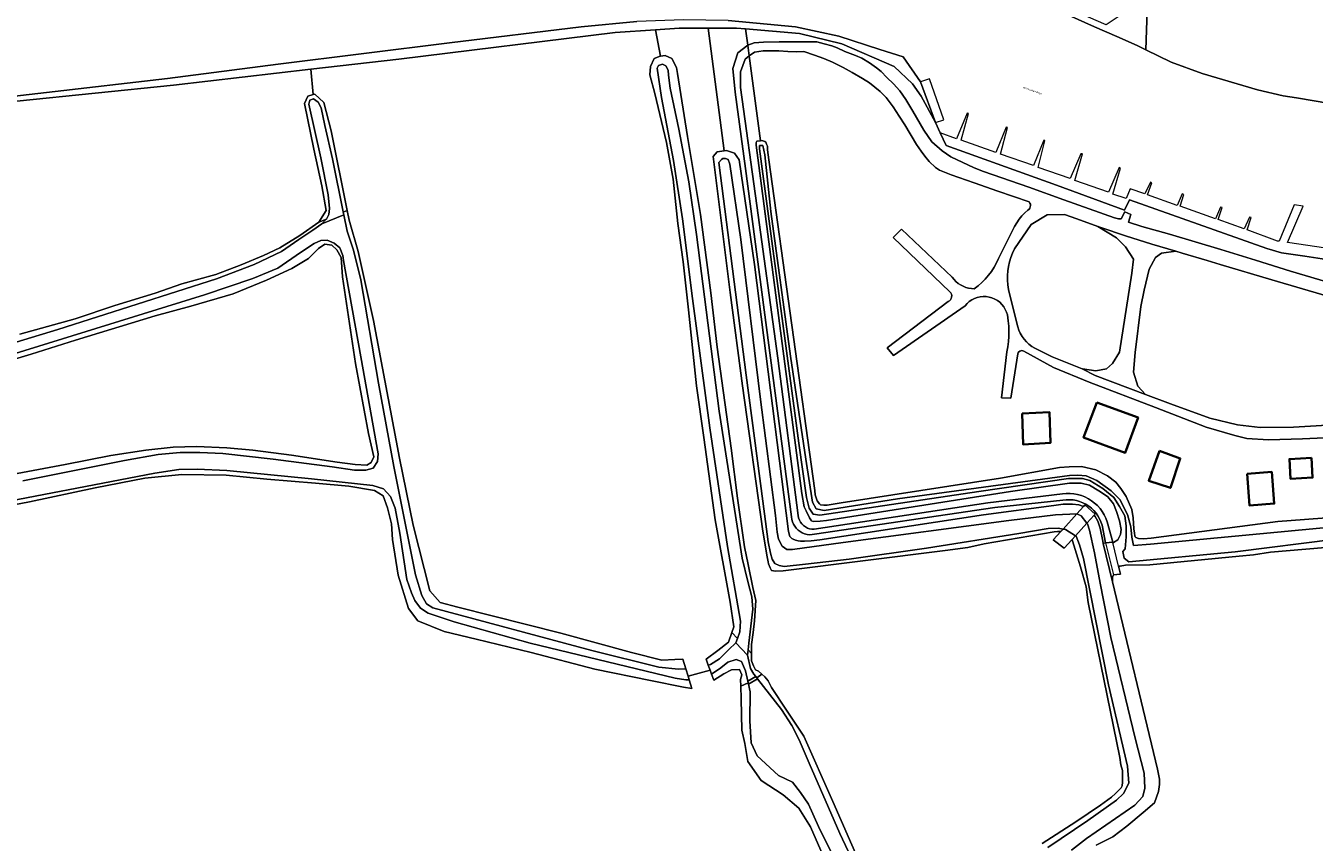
# Model space of a CAD drawing. Header units: metres. Extents: x 229229 to 231729, y 593167 to 595667.
# Tile 39 of 256: x 229468 to 229742, y 594421 to 594595. Entities that reach past the tile are written whole.
import ezdxf
from ezdxf.enums import TextEntityAlignment as Align

# ---------------------------------------------------------------- set-up
doc = ezdxf.new("R2010")
doc.units = ezdxf.units.M
for name, color, linetype, lineweight in [('B-WE-GR-GRAS-GV', 60, 'Continuous', 13), ('B-WE-GR-GROENVOORZIENING-GV', 80, 'Continuous', 18), ('B-WE-KW-KUNSTWERK-GV', 170, 'Continuous', 18), ('B-WE-KW-KUNSTWERK_DEK-GV', 170, 'Continuous', 18), ('B-WE-KW-KUNSTWERK_STEIGER-GV', 170, 'Continuous', 18), ('B-WE-KW-KUNSTWERK_STUW-GV', 170, 'Continuous', 18), ('B-WE-OG-BEBOUWING-GV', 7, 'Continuous', 35), ('B-WE-OG-BEBOUWING_SCHUUR-GV', 7, 'Continuous', 35), ('B-WE-OG-TERREIN_ERF-GV', 7, 'Continuous', 18), ('B-WE-OG-TOPOGRAFIE-T18', 10, 'Continuous', 18), ('B-WE-OG-WATER-GV', 130, 'Continuous', 18), ('B-WE-OG-WATER_SLOOT-GV', 120, 'Continuous', 18), ('B-WE-VH-ONVERHARD-GV', 252, 'Continuous', 18), ('B-WE-VH-VERHARDING_GESLOTEN-GV', 252, 'Continuous', 18)]:
    doc.layers.add(name, color=color, linetype=linetype, lineweight=lineweight)
doc.styles.add('NLCS-ISO-M250-T18', font='NLCS-ISO.ttf', dxfattribs={"height": 0.45})

msp = doc.modelspace()

# ---------------------------------------------------------------- linework, layer by layer
at = {"layer": 'B-WE-GR-GRAS-GV'}
msp.add_lwpolyline([(229536.56, 594555.225), (229536.974, 594553.161), (229538.892, 594546.495), (229542.143, 594531.836), (229547.71, 594502.554), (229550.573, 594488.31), (229554.152, 594474.306), (229556.299, 594471.839), (229560.117, 594470.805), (229581.987, 594465.314), (229597.018, 594461.177), (229603.46, 594459.585), (229606.243, 594459.665), (229607.913, 594459.744), (229608.533, 594457.729), (229609.023, 594456.134), (229613.724, 594457.445), (229613.327, 594458.524), (229612.876, 594459.747), (229615.378, 594461.61), (229617.648, 594463.356), (229618.343, 594465.443), (229618.753, 594466.675), (229617.997, 594471.915), (229614.797, 594489.38), (229612.353, 594506.963), (229610.84, 594517.908), (229609.152, 594534.093), (229607.989, 594544.339), (229606.883, 594552.432), (229605.836, 594561.921), (229604.439, 594569.723), (229601.995, 594580.086), (229600.89, 594584.103), (229601.006, 594585.849), (229601.821, 594587.538), (229603.101, 594588.062), (229603.141, 594588.068), (229602.081, 594593.669), (229593.518, 594593.078), (229547.566, 594587.46), (229528.808, 594585.267), (229529.324, 594579.885), (229529.657, 594579.976), (229531.566, 594578.226), (229533.156, 594572.178)], close=True, dxfattribs=at)
for points in [[(229684.277, 594420.576), (229691.431, 594425.141), (229696.693, 594428.718), (229699.054, 594430.4), (229699.898, 594431.185), (229701.074, 594432.414), (229701.302, 594432.83), (229701.371, 594433.607), (229701.395, 594436.064), (229701.045, 594437.302), (229700.821, 594438.825), (229694.114, 594471.803), (229693.636, 594475.16), (229692.476, 594479.44), (229690.733, 594484.929), (229690.608, 594485.164), (229689.007, 594483.382), (229686.672, 594485.135), (229688.298, 594486.943), (229687.53, 594486.911), (229686.832, 594486.851), (229671.966, 594484.285), (229668.471, 594483.498), (229663.666, 594482.92), (229629.21, 594478.57), (229627.643, 594478.497), (229626.796, 594478.654), (229626.463, 594479.22), (229626.132, 594480.017), (229626.03, 594480.479), (229625.853, 594481.559), (229624.892, 594486.981), (229620.584, 594517.944), (229617.992, 594537.78), (229614.372, 594566.742), (229615.24, 594567.719), (229616.675, 594567.902), (229613.271, 594594.013), (229607.139, 594594.019), (229602.081, 594593.669), (229603.141, 594588.068), (229604.148, 594588.236), (229605.603, 594587.538), (229606.592, 594585.675), (229606.798, 594584.374), (229608.92, 594571.004), (229611.654, 594554.411), (229613.866, 594537.702), (229615.204, 594526.117), (229618.172, 594504.692), (229619.51, 594494.038), (229621.023, 594483.675), (229621.779, 594479.891), (229622.768, 594475), (229623.467, 594472.264), (229623.176, 594467.897), (229622.885, 594465.452), (229622.477, 594462.891), (229622.509, 594461.008), (229622.536, 594459.397), (229622.903, 594458.377), (229623.351, 594457.477), (229623.964, 594457.188), (229624.698, 594456.584), (229625.373, 594456.028), (229626.064, 594455.128), (229626.793, 594453.742), (229629.926, 594448.927), (229633.618, 594443.405), (229639.821, 594429.481), (229645.626, 594416.192)], [(229466.989, 594528.892), (229478.759, 594532.154), (229487.189, 594535.019), (229495.778, 594537.645), (229501.424, 594539.634), (229508.662, 594541.623), (229513.99, 594543.692), (229518.762, 594545.681), (229522.261, 594547.273), (229526.476, 594549.898), (229530.532, 594552.763), (229532.122, 594555.23), (229531.168, 594560.481), (229529.498, 594568.279), (229527.51, 594577.987), (229528.18, 594579.571), (229529.324, 594579.885), (229528.808, 594585.267), (229499.673, 594581.862), (229466.302, 594578.483)], [(229463.012, 594498.655), (229476.612, 594501.201), (229486.314, 594503.111), (229493.79, 594504.225), (229499.595, 594504.861), (229504.526, 594505.02), (229510.968, 594504.702), (229516.535, 594504.225), (229524.726, 594503.19), (229534.429, 594501.678), (229538.246, 594501.201), (229540.712, 594501.042), (229541.666, 594501.599), (229542.223, 594502.792), (229541.109, 594507.805), (229538.326, 594522.685), (229535.542, 594541.146), (229535.253, 594545.212), (229534.349, 594546.875), (229533.315, 594547.83), (229531.804, 594548.068), (229530.452, 594547.113), (229528.305, 594545.045), (229524.806, 594542.896), (229519.398, 594540.429), (229512.32, 594537.485), (229503.333, 594534.86), (229495.778, 594532.791), (229478.838, 594527.619), (229469.374, 594524.674), (229457.286, 594521.014)], [(229640.257, 594412.288), (229635.054, 594424.083), (229632.604, 594428.065), (229629.226, 594430.939), (229624.549, 594433.98), (229621.701, 594437.98), (229621.063, 594441.818), (229620.457, 594444.693), (229620.331, 594451.298), (229620.219, 594454.048), (229620.161, 594455.478), (229620.456, 594456.402), (229619.975, 594457.593), (229618.288, 594457.534), (229616.659, 594456.661), (229614.506, 594455.322), (229614.031, 594456.612), (229613.724, 594457.445), (229609.023, 594456.134), (229609.263, 594455.355), (229609.822, 594453.538), (229608.072, 594453.777), (229601.074, 594455.209), (229589.224, 594457.676), (229575.704, 594461.177), (229564.013, 594464.041), (229557.174, 594465.633), (229551.607, 594467.94), (229549.619, 594470.566), (229547.392, 594477.648), (229546.199, 594485.207), (229545.96, 594488.549), (229545.165, 594491.971), (229544.211, 594494.517), (229542.382, 594495.631), (229536.894, 594496.586), (229529.816, 594497.222), (229519.477, 594498.098), (229510.809, 594498.893), (229501.424, 594499.053), (229493.551, 594498.257), (229482.974, 594496.188), (229469.056, 594493.244), (229456.729, 594490.936)]]:
    msp.add_lwpolyline(points, dxfattribs=at)
at = {"layer": 'B-WE-GR-GROENVOORZIENING-GV'}
for points in [[(229706.327, 594589.443), (229706.884, 594606.221), (229704.79, 594605.914), (229705.404, 594601.876), (229704.078, 594598.854), (229697.935, 594594.752), (229690.401, 594597.995), (229689.869, 594596.783), (229695.447, 594594.339), (229700.147, 594592.237), (229704.497, 594590.349)], [(229621.223, 594564.176), (229619.049, 594580.386), (229618.534, 594585.455), (229619.607, 594588.741), (229621.726, 594590.393), (229621.262, 594593.846), (229619.299, 594594.008), (229613.271, 594594.013), (229616.675, 594567.902), (229617.167, 594567.965), (229618.924, 594567.428), (229619.886, 594566.025), (229623.145, 594543.725), (229630.389, 594486.966), (229630.694, 594485.886), (229631.078, 594485.474), (229631.334, 594485.294), (229631.899, 594485.087), (229632.464, 594484.957), (229632.952, 594484.904), (229633.773, 594484.876), (229635.212, 594484.924), (229637.036, 594485.124), (229671.803, 594490.475), (229686.795, 594492.489), (229688.757, 594492.744), (229690.774, 594492.766), (229692.069, 594492.6), (229693.056, 594492.249), (229693.063, 594492.245), (229693.376, 594492.593), (229695.539, 594490.649), (229695.333, 594490.42), (229695.563, 594490.131), (229696.118, 594489.102), (229696.599, 594487.659), (229697.199, 594484.899), (229697.257, 594484.408), (229697.784, 594484.49), (229697.032, 594488.285), (229696.805, 594488.969), (229696.513, 594489.627), (229696.159, 594490.254), (229695.745, 594490.843), (229695.275, 594491.39), (229694.755, 594491.888), (229694.189, 594492.333), (229693.582, 594492.721), (229692.941, 594493.048), (229692.27, 594493.311), (229691.577, 594493.507), (229690.869, 594493.636), (229690.151, 594493.695), (229689.431, 594493.683), (229688.715, 594493.602), (229674.204, 594492.037), (229635.935, 594486.334), (229635.402, 594486.258), (229634.864, 594486.253), (229634.33, 594486.318), (229633.809, 594486.452), (229633.31, 594486.652), (229632.841, 594486.916), (229632.411, 594487.239), (229632.027, 594487.616), (229631.695, 594488.039), (229631.421, 594488.502), (229631.209, 594488.996), (229631.064, 594489.514), (229630.988, 594490.047)], [(229623.471, 594569.101), (229623.498, 594569.718), (229623.679, 594569.974), (229624.459, 594570.072), (229622.031, 594588.127), (229621.2, 594587.427), (229620.191, 594584.732), (229620.165, 594581.362), (229623.667, 594556.284), (229628.1, 594523.831), (229632.433, 594490.307), (229632.524, 594489.824), (229632.687, 594489.359), (229632.918, 594488.925), (229633.211, 594488.531), (229633.561, 594488.185), (229633.959, 594487.896), (229634.396, 594487.67), (229634.862, 594487.513), (229635.346, 594487.427), (229635.838, 594487.416), (229672.76, 594493.015), (229688.603, 594494.94), (229689.415, 594495.02), (229690.23, 594495.024), (229691.042, 594494.951), (229691.844, 594494.802), (229692.628, 594494.578), (229693.388, 594494.282), (229694.117, 594493.916), (229694.808, 594493.483), (229695.455, 594492.988), (229696.053, 594492.433), (229696.597, 594491.825), (229697.081, 594491.169), (229697.501, 594490.47), (229697.854, 594489.735), (229698.136, 594488.97), (229699.297, 594484.689), (229699.322, 594484.588), (229699.479, 594484.588), (229700.378, 594485.167), (229700.986, 594486.286), (229701.103, 594487.348), (229700.72, 594489.18), (229700.103, 594491.19), (229699.49, 594492.839), (229698.258, 594494.273), (229697.136, 594495.114), (229696.329, 594495.57), (229694.376, 594496.764), (229692.587, 594497.184), (229691.345, 594497.221), (229690.13, 594497.208), (229677.57, 594495.417), (229638.46, 594489.256), (229637.073, 594489.131), (229635.609, 594489.084), (229635.275, 594489.213), (229634.814, 594489.856), (229634.099, 594491.297), (229633.742, 594492.171), (229633.236, 594494.998)], [(229696.122, 594551.827), (229691.676, 594553.458), (229689.059, 594554.388), (229685.337, 594554.338), (229681.989, 594552.264), (229678.423, 594547.04), (229677.992, 594546.154), (229677.631, 594545.238), (229677.34, 594544.297), (229677.122, 594543.336), (229676.979, 594542.362), (229676.911, 594541.379), (229676.918, 594540.394), (229677, 594539.413), (229677.158, 594538.44), (229677.389, 594537.483), (229679.145, 594530.511), (229679.365, 594529.795), (229679.659, 594529.106), (229680.024, 594528.453), (229680.456, 594527.841), (229680.949, 594527.277), (229681.499, 594526.769), (229682.1, 594526.322), (229682.744, 594525.94), (229686.432, 594524.12), (229692.799, 594521.564), (229692.851, 594521.556), (229695.738, 594521.086), (229697.946, 594521.564), (229699.244, 594522.657), (229700.748, 594525.118), (229703.345, 594541.928), (229703.686, 594544.867), (229702.046, 594547.532), (229700.133, 594549.377)], [(229695.888, 594514.402), (229704.694, 594511.158), (229701.928, 594503.651), (229693.122, 594506.896)], [(229736.851, 594502.346), (229741.57, 594502.595), (229741.792, 594498.387), (229737.086, 594498.139)]]:
    msp.add_lwpolyline(points, close=True, dxfattribs=at)
for points in [[(229752.132, 594543.639), (229740.149, 594545.509), (229735.196, 594546.236), (229732.031, 594547.12), (229702.843, 594557.493), (229701.832, 594555.27), (229687.341, 594560.607), (229663.907, 594569.09), (229662.652, 594571.746), (229661.608, 594573.954), (229658.571, 594579.577), (229656.722, 594582.172), (229652.863, 594585.839), (229641.709, 594590.699), (229632.693, 594592.905), (229621.262, 594593.846), (229621.726, 594590.393), (229623.074, 594590.883), (229625.043, 594591.012), (229628.425, 594591.144), (229636.425, 594591.13), (229637.965, 594590.689), (229639.582, 594590.248), (229640.737, 594589.86), (229642.353, 594589.085), (229644.61, 594588.18), (229645.996, 594587.636), (229647.586, 594586.656), (229649.098, 594585.573), (229650.047, 594584.826), (229651.276, 594583.512), (229652.685, 594582.173), (229654.042, 594580.654), (229655.322, 594578.852), (229656.805, 594576.331), (229659.131, 594572.344), (229660.871, 594569.822), (229663.023, 594567.915), (229664.869, 594566.626), (229669.872, 594564.275), (229671.818, 594563.517), (229681.461, 594560.176), (229688.925, 594557.483), (229699.665, 594553.685), (229700.521, 594553.425), (229701.12, 594553.483), (229701.905, 594554.917), (229703.143, 594554.41), (229702.63, 594552.741), (229705.496, 594551.852), (229711.396, 594550.164), (229722.315, 594546.955), (229729.632, 594544.687), (229737.106, 594542.301), (229746.463, 594539.584)], [(229753.8, 594507.318), (229739.627, 594506.668), (229732.447, 594506.44), (229727.795, 594506.743), (229725.226, 594507.355), (229719.169, 594509.14), (229708.407, 594513.333), (229694.308, 594518.737), (229686.702, 594521.848), (229680.411, 594525.288), (229680.197, 594525.378), (229679.966, 594525.41), (229679.735, 594525.382), (229679.519, 594525.296), (229679.332, 594525.157), (229679.187, 594524.975), (229679.094, 594524.762), (229677.619, 594515.286), (229675.644, 594515.366), (229676.777, 594525.154), (229677.002, 594526.236), (229677.157, 594527.331), (229677.239, 594528.433), (229677.249, 594529.539), (229677.188, 594530.643), (229677.054, 594531.74), (229677.024, 594532.377), (229676.915, 594533.006), (229676.728, 594533.616), (229676.467, 594534.198), (229676.136, 594534.744), (229675.739, 594535.243), (229675.283, 594535.69), (229674.775, 594536.076), (229674.222, 594536.395), (229673.635, 594536.644), (229673.021, 594536.817), (229672.39, 594536.913), (229671.752, 594536.929), (229671.117, 594536.865), (229670.495, 594536.723), (229669.895, 594536.505), (229669.328, 594536.213), (229668.801, 594535.854), (229668.323, 594535.431), (229667.901, 594534.952), (229652.689, 594524.365), (229651.321, 594526.039), (229664.298, 594535.895), (229664.571, 594536.042), (229664.799, 594536.253), (229664.966, 594536.515), (229665.062, 594536.81), (229665.081, 594537.12), (229665.022, 594537.425), (229664.888, 594537.705), (229664.688, 594537.942), (229652.646, 594549.488), (229654.398, 594551.28), (229665.191, 594541.069), (229665.56, 594540.578), (229665.981, 594540.13), (229666.448, 594539.73), (229666.955, 594539.384), (229667.498, 594539.095), (229668.068, 594538.866), (229668.66, 594538.701), (229669.266, 594538.601), (229669.88, 594538.568), (229670.706, 594539.207), (229671.486, 594539.901), (229672.217, 594540.647), (229672.895, 594541.44), (229673.518, 594542.278), (229674.082, 594543.156), (229674.585, 594544.071), (229675.025, 594545.018), (229678.446, 594551.815), (229678.897, 594552.605), (229679.41, 594553.355), (229679.982, 594554.062), (229680.61, 594554.72), (229681.288, 594555.326), (229681.502, 594555.509), (229681.666, 594555.737), (229681.772, 594555.997), (229681.813, 594556.276), (229681.787, 594556.556), (229681.695, 594556.821), (229681.543, 594557.058), (229674.88, 594559.336), (229669.863, 594561.141), (229664.987, 594562.85), (229662.499, 594563.833), (229661.627, 594564.374), (229660.295, 594565.688), (229659.373, 594566.795), (229658.554, 594567.876), (229657.607, 594569.291), (229655.076, 594573.485), (229653.925, 594575.286), (229652.595, 594577.267), (229651.136, 594579.249), (229649.83, 594580.563), (229647.626, 594582.392), (229646.138, 594583.347), (229643.881, 594584.56), (229641.984, 594585.644), (229639.701, 594586.755), (229637.853, 594587.556), (229635.903, 594588.306), (229633.619, 594589.057), (229632.055, 594588.985), (229630.204, 594589.088), (229628.318, 594589.225), (229625.026, 594589.191), (229623.174, 594588.883), (229622.031, 594588.127), (229624.459, 594570.072), (229624.681, 594570.1), (229625.348, 594569.892), (229625.527, 594569.738), (229625.732, 594569.326), (229625.885, 594568.941), (229625.934, 594568.17), (229626.185, 594566.037), (229635.96, 594495.658), (229636.061, 594494.733), (229636.442, 594493.474), (229636.98, 594492.83), (229637.211, 594492.624), (229637.904, 594492.545), (229638.623, 594492.543), (229639.882, 594492.719), (229641.578, 594493.023), (229675.42, 594498.248), (229687.997, 594500.52), (229690.064, 594500.724), (229692.676, 594500.754), (229695.684, 594500.038), (229698.181, 594498.798), (229699.929, 594497.421), (229701.005, 594496.063), (229702.137, 594494.343), (229703.382, 594491.641), (229703.636, 594489.833), (229703.817, 594487.508), (229703.905, 594486.578), (229704.015, 594485.984), (229704.095, 594485.778), (229704.225, 594485.676), (229704.797, 594485.45), (229705.832, 594485.384), (229707.46, 594485.505), (229734.422, 594489.042), (229756.097, 594490.655)], [(229744.928, 594536.995), (229733.155, 594540.508), (229722.148, 594543.709), (229719.355, 594544.598), (229714.081, 594546.182), (229712.721, 594546.581), (229709.7, 594546.131), (229708.402, 594545.209), (229707.069, 594542.714), (229705.976, 594538.307), (229705.292, 594534.787), (229704.096, 594525.049), (229703.686, 594520.812), (229704.643, 594517.874), (229706.236, 594516.09), (229711.579, 594514.084), (229719.92, 594511.05), (229725.839, 594509.642), (229730.618, 594509.039), (229737.724, 594509.116), (229778.426, 594511.531)], [(229777.037, 594486.276), (229732.839, 594482.558), (229729.199, 594482), (229726.177, 594481.681), (229707.214, 594479.839), (229702.016, 594479.754), (229700.855, 594479.534), (229700.561, 594479.546), (229700.977, 594477.855), (229700.847, 594477.84), (229699.479, 594477.683), (229699.225, 594477.24), (229699.236, 594476.257), (229708.815, 594436.38), (229709.226, 594434.264), (229709.213, 594433.1), (229709.049, 594431.624), (229708.171, 594429.235), (229705.763, 594427.165), (229702.304, 594424.229), (229699.355, 594421.998), (229695.806, 594420.225)]]:
    msp.add_lwpolyline(points, dxfattribs=at)
at = {"layer": 'B-WE-KW-KUNSTWERK-GV'}
msp.add_lwpolyline([(229699.322, 594484.588), (229699.297, 594484.689), (229697.784, 594484.49), (229699.479, 594477.683), (229700.847, 594477.84), (229700.977, 594477.855), (229700.561, 594479.546)], close=True, dxfattribs=at)
at = {"layer": 'B-WE-KW-KUNSTWERK_DEK-GV'}
msp.add_lwpolyline([(229691.392, 594486.035), (229693.813, 594488.729), (229695.333, 594490.42), (229695.539, 594490.649), (229693.376, 594492.593), (229693.063, 594492.245), (229691.684, 594490.711), (229688.758, 594487.456), (229688.298, 594486.943), (229686.672, 594485.135), (229689.007, 594483.382), (229690.608, 594485.164)], close=True, dxfattribs=at)
at = {"layer": 'B-WE-KW-KUNSTWERK_STEIGER-GV'}
msp.add_lwpolyline([(229661.608, 594573.954), (229663.375, 594574.535), (229660.324, 594583.238), (229658.453, 594582.578)], close=True, dxfattribs=at)
msp.add_lwpolyline([(229744.579, 594547.2), (229736.489, 594548.394), (229739.763, 594556.167), (229737.875, 594556.427), (229734.654, 594548.732), (229734.299, 594548.738), (229727.874, 594551.117), (229728.705, 594553.723), (229728.379, 594553.792), (229727.248, 594551.311), (229721.696, 594553.325), (229722.573, 594555.901), (229722.223, 594555.967), (229721.182, 594553.46), (229713.669, 594556.173), (229714.404, 594558.653), (229714.085, 594558.739), (229713.021, 594556.284), (229706.698, 594558.534), (229707.615, 594561.128), (229707.3, 594561.272), (229706.092, 594558.78), (229702.994, 594559.848), (229702.18, 594557.779), (229699.337, 594558.721), (229700.963, 594564.267), (229700.655, 594564.35), (229698.404, 594559.122), (229691.245, 594561.584), (229692.844, 594567.263), (229692.524, 594567.31), (229690.244, 594562.009), (229683.463, 594564.403), (229684.875, 594570.063), (229684.621, 594570.185), (229682.465, 594564.787), (229675.478, 594567.213), (229676.955, 594572.883), (229676.633, 594572.987), (229674.485, 594567.576), (229667.091, 594570.209), (229668.675, 594575.837), (229668.383, 594575.947), (229666.098, 594570.449), (229662.652, 594571.746), (229663.907, 594569.09), (229687.341, 594560.607), (229701.832, 594555.27), (229702.843, 594557.493), (229732.031, 594547.12), (229735.196, 594546.236), (229740.149, 594545.509), (229752.132, 594543.639)], dxfattribs=at)
at = {"layer": 'B-WE-KW-KUNSTWERK_STUW-GV'}
msp.add_lwpolyline([(229623.793, 594455.563), (229623.618, 594455.786), (229623.4, 594456.064), (229621.729, 594455.06), (229621.798, 594454.767), (229621.867, 594454.474)], close=True, dxfattribs=at)
at = {"layer": 'B-WE-OG-BEBOUWING-GV'}
for points in [[(229695.888, 594514.402), (229693.122, 594506.896), (229701.928, 594503.651), (229704.694, 594511.158)], [(229741.57, 594502.595), (229736.851, 594502.346), (229737.086, 594498.139), (229741.792, 594498.387)]]:
    msp.add_lwpolyline(points, close=True, dxfattribs=at)
at = {"layer": 'B-WE-OG-BEBOUWING_SCHUUR-GV'}
for points in [[(229680.019, 594512.003), (229680.261, 594505.467), (229686.07, 594505.789), (229685.828, 594512.325)], [(229709.228, 594504.095), (229706.969, 594497.72), (229711.568, 594496.187), (229713.666, 594502.481)], [(229727.859, 594499.225), (229728.357, 594492.479), (229733.624, 594492.884), (229733.109, 594499.613)]]:
    msp.add_lwpolyline(points, close=True, dxfattribs=at)
at = {"layer": 'B-WE-OG-TERREIN_ERF-GV'}
for points in [[(229743.406, 594612.193), (229720.59, 594608.334), (229719.998, 594608.234), (229717.065, 594607.711), (229716.471, 594607.624), (229706.884, 594606.221), (229706.327, 594589.443), (229711.728, 594586.767), (229718.32, 594584.354), (229730.054, 594580.894), (229735.544, 594579.621), (229738.384, 594579.179), (229752.135, 594576.869)], [(229746.463, 594539.584), (229737.106, 594542.301), (229729.632, 594544.687), (229722.315, 594546.955), (229711.396, 594550.164), (229705.496, 594551.852), (229702.63, 594552.741), (229703.143, 594554.41), (229701.905, 594554.917), (229701.12, 594553.483), (229700.521, 594553.425), (229699.665, 594553.685), (229688.925, 594557.483), (229681.461, 594560.176), (229671.818, 594563.517), (229669.872, 594564.275), (229664.869, 594566.626), (229663.023, 594567.915), (229660.871, 594569.822), (229659.131, 594572.344), (229656.805, 594576.331), (229655.322, 594578.852), (229654.042, 594580.654), (229652.685, 594582.173), (229651.276, 594583.512), (229650.047, 594584.826), (229649.098, 594585.573), (229647.586, 594586.656), (229645.996, 594587.636), (229644.61, 594588.18), (229642.353, 594589.085), (229640.737, 594589.86), (229639.582, 594590.248), (229637.965, 594590.689), (229636.425, 594591.13), (229628.425, 594591.144), (229625.043, 594591.012), (229623.074, 594590.883), (229621.726, 594590.393), (229622.031, 594588.127), (229623.174, 594588.883), (229625.026, 594589.191), (229628.318, 594589.225), (229630.204, 594589.088), (229632.055, 594588.985), (229633.619, 594589.057), (229635.903, 594588.306), (229637.853, 594587.556), (229639.701, 594586.755), (229641.984, 594585.644), (229643.881, 594584.56), (229646.138, 594583.347), (229647.626, 594582.392), (229649.83, 594580.563), (229651.136, 594579.249), (229652.595, 594577.267), (229653.925, 594575.286), (229655.076, 594573.485), (229657.607, 594569.291), (229658.554, 594567.876), (229659.373, 594566.795), (229660.295, 594565.688), (229661.627, 594564.374), (229662.499, 594563.833), (229664.987, 594562.85), (229669.863, 594561.141), (229674.88, 594559.336), (229681.543, 594557.058), (229681.695, 594556.821), (229681.787, 594556.556), (229681.813, 594556.276), (229681.772, 594555.997), (229681.666, 594555.737), (229681.502, 594555.509), (229681.288, 594555.326), (229680.61, 594554.72), (229679.982, 594554.062), (229679.41, 594553.355), (229678.897, 594552.605), (229678.446, 594551.815), (229675.025, 594545.018), (229674.585, 594544.071), (229674.082, 594543.156), (229673.518, 594542.278), (229672.895, 594541.44), (229672.217, 594540.647), (229671.486, 594539.901), (229670.706, 594539.207), (229669.88, 594538.568), (229669.266, 594538.601), (229668.66, 594538.701), (229668.068, 594538.866), (229667.498, 594539.095), (229666.955, 594539.384), (229666.448, 594539.73), (229665.981, 594540.13), (229665.56, 594540.578), (229665.191, 594541.069), (229654.398, 594551.28), (229652.646, 594549.488), (229664.688, 594537.942), (229664.888, 594537.705), (229665.022, 594537.425), (229665.081, 594537.12), (229665.062, 594536.81), (229664.966, 594536.515), (229664.799, 594536.253), (229664.571, 594536.042), (229664.298, 594535.895), (229651.321, 594526.039), (229652.689, 594524.365), (229667.901, 594534.952), (229668.323, 594535.431), (229668.801, 594535.854), (229669.328, 594536.213), (229669.895, 594536.505), (229670.495, 594536.723), (229671.117, 594536.865), (229671.752, 594536.929), (229672.39, 594536.913), (229673.021, 594536.817), (229673.635, 594536.644), (229674.222, 594536.395), (229674.775, 594536.076), (229675.283, 594535.69), (229675.739, 594535.243), (229676.136, 594534.744), (229676.467, 594534.198), (229676.728, 594533.616), (229676.915, 594533.006), (229677.024, 594532.377), (229677.054, 594531.74), (229677.188, 594530.643), (229677.249, 594529.539), (229677.239, 594528.433), (229677.157, 594527.331), (229677.002, 594526.236), (229676.777, 594525.154), (229675.644, 594515.366), (229677.619, 594515.286), (229679.094, 594524.762), (229679.187, 594524.975), (229679.332, 594525.157), (229679.519, 594525.296), (229679.735, 594525.382), (229679.966, 594525.41), (229680.197, 594525.378), (229680.411, 594525.288), (229686.702, 594521.848), (229694.308, 594518.737), (229708.407, 594513.333), (229719.169, 594509.14), (229725.226, 594507.355), (229727.795, 594506.743), (229732.447, 594506.44), (229739.627, 594506.668), (229753.8, 594507.318)], [(229778.426, 594511.531), (229737.724, 594509.116), (229730.618, 594509.039), (229725.839, 594509.642), (229719.92, 594511.05), (229711.579, 594514.084), (229706.236, 594516.09), (229695.535, 594520.107), (229692.799, 594521.564), (229686.432, 594524.12), (229682.744, 594525.94), (229682.1, 594526.322), (229681.499, 594526.769), (229680.949, 594527.277), (229680.456, 594527.841), (229680.024, 594528.453), (229679.659, 594529.106), (229679.365, 594529.795), (229679.145, 594530.511), (229677.389, 594537.483), (229677.158, 594538.44), (229677, 594539.413), (229676.918, 594540.394), (229676.911, 594541.379), (229676.979, 594542.362), (229677.122, 594543.336), (229677.34, 594544.297), (229677.631, 594545.238), (229677.992, 594546.154), (229678.423, 594547.04), (229681.989, 594552.264), (229685.337, 594554.338), (229689.059, 594554.388), (229691.676, 594553.458), (229696.122, 594551.827), (229696.792, 594551.581), (229702.025, 594549.847), (229707.615, 594548.079), (229712.721, 594546.581), (229714.081, 594546.182), (229719.355, 594544.598), (229722.148, 594543.709), (229733.155, 594540.508), (229744.928, 594536.995)]]:
    msp.add_lwpolyline(points, dxfattribs=at)
msp.add_lwpolyline([(229712.721, 594546.581), (229707.615, 594548.079), (229702.025, 594549.847), (229696.792, 594551.581), (229696.122, 594551.827), (229700.133, 594549.377), (229702.046, 594547.532), (229703.686, 594544.867), (229703.345, 594541.928), (229700.748, 594525.118), (229699.244, 594522.657), (229697.946, 594521.564), (229695.738, 594521.086), (229692.851, 594521.556), (229692.799, 594521.564), (229695.535, 594520.107), (229706.236, 594516.09), (229704.643, 594517.874), (229703.686, 594520.812), (229704.096, 594525.049), (229705.292, 594534.787), (229705.976, 594538.307), (229707.069, 594542.714), (229708.402, 594545.209), (229709.7, 594546.131)], close=True, dxfattribs=at)
at = {"layer": 'B-WE-OG-WATER-GV'}
for points in [[(229412.741, 594595.358), (229394.398, 594593.893), (229386.535, 594592.758), (229381.321, 594592.67), (229381.193, 594593.081), (229378.728, 594593.139), (229378.546, 594592.574), (229380.794, 594572.331), (229391.561, 594573.596), (229402.228, 594574.631), (229416.978, 594575.623), (229430.535, 594576.467), (229464.1, 594579.346), (229498.374, 594583.345), (229521.865, 594586.33), (229558.289, 594590.928), (229586.269, 594594.334), (229598.143, 594595.46)], [(229617.547, 594595.687), (229631.833, 594594.282), (229641.057, 594592.323), (229649.773, 594589.497), (229654.735, 594587.914), (229658.453, 594582.578), (229661.608, 594573.954), (229662.652, 594571.746), (229663.907, 594569.09), (229687.341, 594560.607), (229701.832, 594555.27), (229702.843, 594557.493), (229732.031, 594547.12), (229735.196, 594546.236), (229740.149, 594545.509), (229752.132, 594543.639)], [(229752.135, 594576.869), (229738.384, 594579.179), (229735.544, 594579.621), (229730.054, 594580.894), (229718.32, 594584.354), (229711.728, 594586.767), (229706.327, 594589.443), (229704.497, 594590.349), (229700.147, 594592.237), (229695.447, 594594.339), (229689.869, 594596.783)], [(229757.561, 594488.993), (229707.32, 594484.204), (229703.733, 594483.922), (229703.337, 594485.723), (229703.148, 594487.916), (229702.468, 594490.563), (229700.815, 594493.767), (229699.001, 594495.569), (229695.941, 594497.766), (229693.67, 594498.766), (229691.906, 594498.951), (229690.089, 594498.857), (229653.572, 594493.89), (229637.926, 594491.432), (229636.226, 594491.735), (229635.508, 594493.172), (229634.057, 594502.301), (229630.824, 594524.211), (229626.637, 594555.034), (229625.314, 594567.094), (229624.936, 594569.022), (229624.18, 594569.022), (229624.18, 594568.342), (229632.549, 594505.713), (229634.233, 594494.167), (229634.762, 594491.861), (229635.631, 594490.651), (229637.029, 594490.387), (229670.837, 594495.44), (229689.884, 594498.2), (229692.869, 594498.2), (229694.419, 594497.784), (229697.215, 594496.082), (229699.52, 594494.192), (229700.767, 594492.264), (229701.901, 594490.26), (229702.128, 594488.143), (229702.166, 594485.799), (229701.949, 594483.246), (229701.423, 594482.663), (229701.761, 594481.235), (229702.738, 594480.484), (229725.311, 594482.626), (229746.649, 594485.312)], [(229690.521, 594419.118), (229693.756, 594421.616), (229703.972, 594428.714), (229705.674, 594430.531), (229706.128, 594432.291), (229706.015, 594435.527), (229704.085, 594442.965), (229698.903, 594464.402), (229696.633, 594475.928), (229695.397, 594482.373), (229694.359, 594487.24), (229693.937, 594488.571), (229693.813, 594488.729), (229692.608, 594490.258), (229691.7, 594490.712), (229691.684, 594490.711), (229687.159, 594490.452), (229677.235, 594489.284), (229642.021, 594484.623), (229631.227, 594483.094), (229629.995, 594483.094), (229629.054, 594483.84), (229628.244, 594485.268), (229627.984, 594486.793), (229627.595, 594490.362), (229624.458, 594515.018), (229620.248, 594549.055), (229617.89, 594565.084), (229617.568, 594566.08), (229617.005, 594566.299), (229616.417, 594566.31), (229616.107, 594566.104), (229615.559, 594565.434), (229621.354, 594520.197), (229624.897, 594493.356), (229626.078, 594484.711), (229626.578, 594482.319), (229626.93, 594481.058), (229627.486, 594480.113), (229628.376, 594479.668), (229629.432, 594479.52), (229634.009, 594479.946), (229643.275, 594481.058), (229659.746, 594483.413), (229679.338, 594486.504), (229685.549, 594487.579), (229687.69, 594487.612), (229688.758, 594487.456), (229689.246, 594487.385), (229691.392, 594486.035), (229691.516, 594485.957), (229692.23, 594484.075), (229693.073, 594481.22), (229698.396, 594454.29), (229702.476, 594437.008), (229702.703, 594433.375), (229701.568, 594431.217), (229700.092, 594429.797), (229694.019, 594425.425), (229685.477, 594419.728)], [(229457.246, 594491.969), (229495.652, 594499.33), (229500.788, 594500.147), (229504.657, 594500.222), (229510.967, 594499.922), (229528.951, 594498.154), (229542.017, 594496.692), (229544.308, 594496.016), (229545.736, 594494.363), (229546.75, 594491.92), (229547.764, 594486.584), (229549.235, 594476.705), (229550.265, 594473.871), (229550.973, 594472.282), (229552.122, 594470.6), (229553.796, 594469.548), (229559.29, 594467.68), (229575.455, 594463.148), (229606.292, 594455.718), (229608.545, 594455.342), (229609.263, 594455.355), (229609.023, 594456.134), (229608.533, 594457.729), (229606.989, 594457.641), (229602.838, 594458.063), (229588.568, 594461.599), (229554.741, 594470.676), (229553.444, 594471.519), (229552.406, 594473.304), (229551.076, 594477.716), (229546.468, 594500.796), (229543.233, 594518.511), (229539.481, 594540.483), (229537.885, 594546.777), (229536.555, 594550.865), (229535.82, 594554.298), (229531.143, 594552.404), (229529.262, 594551.074), (229526.279, 594549.063), (229522.607, 594546.471), (229516.79, 594543.766), (229508.806, 594540.717), (229475.059, 594529.903), (229442.107, 594519.923)], [(229452.849, 594520.738), (229506.238, 594537.265), (229516.511, 594540.729), (229521.852, 594542.99), (229526.619, 594546.283), (229529.514, 594548.214), (229530.954, 594548.853), (229532.299, 594548.906), (229533.792, 594548.302), (229535.031, 594547.264), (229535.613, 594545.664), (229535.772, 594544.562), (229539.48, 594524.092), (229543.158, 594503.442), (229542.988, 594501.796), (229542.08, 594500.433), (229540.491, 594499.979), (229538.107, 594499.979), (229533.396, 594500.717), (229520.811, 594502.325), (229510.121, 594503.515), (229505.24, 594503.742), (229501.04, 594503.742), (229496.386, 594503.288), (229489.235, 594502.039), (229467.619, 594497.685)], [(229648.363, 594407.657), (229641.268, 594422.704), (229634.8, 594437.662), (229632.66, 594442.594), (229631.071, 594445.644), (229628.898, 594449.051), (229623.793, 594455.563), (229621.867, 594454.474), (229622.255, 594452.824), (229622.142, 594446.624), (229622.405, 594442.002), (229623.72, 594439.222), (229628.22, 594434.994), (229631.225, 594433.603), (229632.915, 594431.386), (229634.605, 594428.944), (229636.788, 594424.163), (229642.306, 594413.025)]]:
    msp.add_lwpolyline(points, dxfattribs=at)
for points in [[(229619.184, 594463.221), (229621.669, 594460.606), (229621.788, 594461.776), (229621.929, 594463.169), (229622.804, 594470.404), (229622.577, 594473.032), (229621.702, 594476.309), (229620.52, 594481.228), (229615.639, 594512.513), (229610.827, 594550.155), (229609.213, 594561.31), (229607.04, 594572.503), (229605.226, 594581.225), (229604.869, 594584.048), (229604.772, 594585.086), (229604.318, 594585.995), (229603.572, 594586.352), (229602.761, 594586.06), (229602.469, 594585.476), (229603.377, 594579.278), (229605.939, 594565.846), (229607.834, 594553.487), (229609.986, 594536.536), (229613.628, 594509.003), (229617.406, 594483.729), (229620.189, 594467.861), (229620.059, 594465.557), (229619.539, 594464.169)], [(229535.697, 594554.872), (229535.68, 594554.953), (229533.442, 594566.23), (229531.79, 594573.331), (229531.012, 594577.062), (229530.395, 594578.295), (229529.423, 594579.009), (229528.612, 594578.684), (229528.417, 594577.873), (229530.979, 594566.452), (229532.506, 594558.537), (229532.797, 594555.681), (229532.668, 594554.384), (229532.139, 594553.419), (229532.116, 594553.378), (229531.143, 594552.404), (229535.82, 594554.298)], [(229614.031, 594456.612), (229616.02, 594457.897), (229617.485, 594459.1), (229619.25, 594459.663), (229620.377, 594459.25), (229621.203, 594457.296), (229621.729, 594455.06), (229623.4, 594456.064), (229623.006, 594456.567), (229622.318, 594457.751), (229621.669, 594460.606), (229619.184, 594463.221), (229617.692, 594461.826), (229615.713, 594459.815), (229613.768, 594458.647), (229613.327, 594458.524), (229613.724, 594457.445)]]:
    msp.add_lwpolyline(points, close=True, dxfattribs=at)
at = {"layer": 'B-WE-OG-WATER_SLOOT-GV'}
for points in [[(229654.735, 594587.914), (229649.773, 594589.497), (229641.057, 594592.323), (229631.833, 594594.282), (229617.547, 594595.687), (229608.044, 594595.784), (229598.143, 594595.46), (229586.269, 594594.334), (229558.289, 594590.928), (229521.865, 594586.33), (229498.374, 594583.345), (229464.1, 594579.346), (229430.535, 594576.467), (229416.978, 594575.623), (229402.228, 594574.631), (229391.561, 594573.596), (229380.794, 594572.331), (229355.359, 594569.927), (229327.825, 594567.815), (229306.875, 594567.307), (229286.556, 594566.852), (229255.309, 594568.097), (229231.189, 594568.722), (229229.346, 594568.79)], [(229466.302, 594578.483), (229499.673, 594581.862), (229528.808, 594585.267), (229547.566, 594587.46), (229593.518, 594593.078), (229602.081, 594593.669), (229607.139, 594594.019), (229613.271, 594594.013), (229619.299, 594594.008), (229621.262, 594593.846), (229632.693, 594592.905), (229641.709, 594590.699), (229652.863, 594585.839), (229656.722, 594582.172), (229658.571, 594579.577), (229661.608, 594573.954), (229658.453, 594582.578), (229654.735, 594587.914)], [(229756.097, 594490.655), (229734.422, 594489.042), (229707.46, 594485.505), (229705.832, 594485.384), (229704.797, 594485.45), (229704.225, 594485.676), (229704.095, 594485.778), (229704.015, 594485.984), (229703.905, 594486.578), (229703.817, 594487.508), (229703.636, 594489.833), (229703.382, 594491.641), (229702.137, 594494.343), (229701.005, 594496.063), (229699.929, 594497.421), (229698.181, 594498.798), (229695.684, 594500.038), (229692.676, 594500.754), (229690.064, 594500.724), (229687.997, 594500.52), (229675.42, 594498.248), (229641.578, 594493.023), (229639.882, 594492.719), (229638.623, 594492.543), (229637.904, 594492.545), (229637.211, 594492.624), (229636.98, 594492.83), (229636.442, 594493.474), (229636.061, 594494.733), (229635.96, 594495.658), (229626.185, 594566.037), (229625.934, 594568.17), (229625.885, 594568.941), (229625.732, 594569.326), (229625.527, 594569.738), (229625.348, 594569.892), (229624.681, 594570.1), (229624.459, 594570.072), (229623.679, 594569.974), (229623.498, 594569.718), (229623.471, 594569.101), (229633.236, 594494.998), (229633.742, 594492.171), (229634.099, 594491.297), (229634.814, 594489.856), (229635.275, 594489.213), (229635.609, 594489.084), (229637.073, 594489.131), (229638.46, 594489.256), (229677.57, 594495.417), (229690.13, 594497.208), (229691.345, 594497.221), (229692.587, 594497.184), (229694.376, 594496.764), (229696.329, 594495.57), (229697.136, 594495.114), (229698.258, 594494.273), (229699.49, 594492.839), (229700.103, 594491.19), (229700.72, 594489.18), (229701.103, 594487.348), (229700.986, 594486.286), (229700.378, 594485.167), (229699.479, 594484.588), (229699.322, 594484.588), (229699.297, 594484.689), (229697.784, 594484.49), (229697.257, 594484.408), (229699.236, 594476.257), (229699.225, 594477.24), (229699.479, 594477.683), (229700.847, 594477.84), (229700.977, 594477.855), (229700.561, 594479.546), (229700.855, 594479.534), (229702.016, 594479.754), (229707.214, 594479.839), (229726.177, 594481.681), (229729.199, 594482), (229732.839, 594482.558), (229777.037, 594486.276)], [(229695.806, 594420.225), (229699.355, 594421.998), (229702.304, 594424.229), (229705.763, 594427.165), (229708.171, 594429.235), (229709.049, 594431.624), (229709.213, 594433.1), (229709.226, 594434.264), (229708.815, 594436.38), (229699.236, 594476.257), (229697.257, 594484.408), (229697.199, 594484.899), (229696.599, 594487.659), (229696.118, 594489.102), (229695.563, 594490.131), (229695.333, 594490.42), (229695.539, 594490.649), (229693.376, 594492.593), (229693.063, 594492.245), (229693.056, 594492.249), (229692.069, 594492.6), (229690.774, 594492.766), (229688.757, 594492.744), (229686.795, 594492.489), (229671.803, 594490.475), (229637.036, 594485.124), (229635.212, 594484.924), (229633.773, 594484.876), (229632.952, 594484.904), (229632.464, 594484.957), (229631.899, 594485.087), (229631.334, 594485.294), (229631.078, 594485.474), (229630.694, 594485.886), (229630.389, 594486.966), (229623.145, 594543.725), (229619.886, 594566.025), (229618.924, 594567.428), (229617.167, 594567.965), (229616.675, 594567.902), (229615.24, 594567.719), (229614.372, 594566.742), (229617.992, 594537.78), (229620.584, 594517.944), (229624.892, 594486.981), (229625.853, 594481.559), (229626.03, 594480.479), (229626.132, 594480.017), (229626.463, 594479.22), (229626.796, 594478.654), (229627.643, 594478.497), (229629.21, 594478.57), (229663.666, 594482.92), (229668.471, 594483.498), (229671.966, 594484.285), (229686.832, 594486.851), (229687.53, 594486.911), (229688.298, 594486.943), (229686.672, 594485.135), (229689.007, 594483.382), (229690.608, 594485.164), (229690.733, 594484.929), (229692.476, 594479.44), (229693.636, 594475.16), (229694.114, 594471.803), (229700.821, 594438.825), (229701.045, 594437.302), (229701.395, 594436.064), (229701.371, 594433.607), (229701.302, 594432.83), (229701.074, 594432.414), (229699.898, 594431.185), (229699.054, 594430.4), (229696.693, 594428.718), (229691.431, 594425.141), (229684.277, 594420.576)], [(229746.649, 594485.312), (229725.311, 594482.626), (229702.738, 594480.484), (229701.761, 594481.235), (229701.423, 594482.663), (229701.949, 594483.246), (229702.166, 594485.799), (229702.128, 594488.143), (229701.901, 594490.26), (229700.767, 594492.264), (229699.52, 594494.192), (229697.215, 594496.082), (229694.419, 594497.784), (229692.869, 594498.2), (229689.884, 594498.2), (229670.837, 594495.44), (229637.029, 594490.387), (229635.631, 594490.651), (229634.762, 594491.861), (229634.233, 594494.167), (229632.549, 594505.713), (229624.18, 594568.342), (229624.18, 594569.022), (229624.936, 594569.022), (229625.314, 594567.094), (229626.637, 594555.034), (229630.824, 594524.211), (229634.057, 594502.301), (229635.508, 594493.172), (229636.226, 594491.735), (229637.926, 594491.432), (229653.572, 594493.89), (229690.089, 594498.857), (229691.906, 594498.951), (229693.67, 594498.766), (229695.941, 594497.766), (229699.001, 594495.569), (229700.815, 594493.767), (229702.468, 594490.563), (229703.148, 594487.916), (229703.337, 594485.723), (229703.733, 594483.922), (229707.32, 594484.204), (229757.561, 594488.993)], [(229685.477, 594419.728), (229694.019, 594425.425), (229700.092, 594429.797), (229701.568, 594431.217), (229702.703, 594433.375), (229702.476, 594437.008), (229698.396, 594454.29), (229693.073, 594481.22), (229692.23, 594484.075), (229691.516, 594485.957), (229691.392, 594486.035), (229689.246, 594487.385), (229688.758, 594487.456), (229687.69, 594487.612), (229685.549, 594487.579), (229679.338, 594486.504), (229659.746, 594483.413), (229643.275, 594481.058), (229634.009, 594479.946), (229629.432, 594479.52), (229628.376, 594479.668), (229627.486, 594480.113), (229626.93, 594481.058), (229626.578, 594482.319), (229626.078, 594484.711), (229624.897, 594493.356), (229621.354, 594520.197), (229615.559, 594565.434), (229616.107, 594566.104), (229616.417, 594566.31), (229617.005, 594566.299), (229617.568, 594566.08), (229617.89, 594565.084), (229620.248, 594549.055), (229624.458, 594515.018), (229627.595, 594490.362), (229627.984, 594486.793), (229628.244, 594485.268), (229629.054, 594483.84), (229629.995, 594483.094), (229631.227, 594483.094), (229642.021, 594484.623), (229677.235, 594489.284), (229687.159, 594490.452), (229691.684, 594490.711), (229691.7, 594490.712), (229692.608, 594490.258), (229693.813, 594488.729), (229693.937, 594488.571), (229694.359, 594487.24), (229695.397, 594482.373), (229696.633, 594475.928), (229698.903, 594464.402), (229704.085, 594442.965), (229706.015, 594435.527), (229706.128, 594432.291), (229705.674, 594430.531), (229703.972, 594428.714), (229693.756, 594421.616), (229690.521, 594419.118)], [(229442.107, 594519.923), (229475.059, 594529.903), (229508.806, 594540.717), (229516.79, 594543.766), (229522.607, 594546.471), (229526.279, 594549.063), (229529.262, 594551.074), (229531.143, 594552.404), (229532.116, 594553.378), (229532.139, 594553.419), (229530.532, 594552.763), (229526.476, 594549.898), (229522.261, 594547.273), (229518.762, 594545.681), (229513.99, 594543.692), (229508.662, 594541.623), (229501.424, 594539.634), (229495.778, 594537.645), (229487.189, 594535.019), (229478.759, 594532.154), (229466.989, 594528.892)], [(229467.619, 594497.685), (229489.235, 594502.039), (229496.386, 594503.288), (229501.04, 594503.742), (229505.24, 594503.742), (229510.121, 594503.515), (229520.811, 594502.325), (229533.396, 594500.717), (229538.107, 594499.979), (229540.491, 594499.979), (229542.08, 594500.433), (229542.988, 594501.796), (229543.158, 594503.442), (229539.48, 594524.092), (229535.772, 594544.562), (229535.613, 594545.664), (229535.031, 594547.264), (229533.792, 594548.302), (229532.299, 594548.906), (229530.954, 594548.853), (229529.514, 594548.214), (229526.619, 594546.283), (229521.852, 594542.99), (229516.511, 594540.729), (229506.238, 594537.265), (229452.849, 594520.738)], [(229457.286, 594521.014), (229469.374, 594524.674), (229478.838, 594527.619), (229495.778, 594532.791), (229503.333, 594534.86), (229512.32, 594537.485), (229519.398, 594540.429), (229524.806, 594542.896), (229528.305, 594545.045), (229530.452, 594547.113), (229531.804, 594548.068), (229533.315, 594547.83), (229534.349, 594546.875), (229535.253, 594545.212), (229535.542, 594541.146), (229538.326, 594522.685), (229541.109, 594507.805), (229542.223, 594502.792), (229541.666, 594501.599), (229540.712, 594501.042), (229538.246, 594501.201), (229534.429, 594501.678), (229524.726, 594503.19), (229516.535, 594504.225), (229510.968, 594504.702), (229504.526, 594505.02), (229499.595, 594504.861), (229493.79, 594504.225), (229486.314, 594503.111), (229476.612, 594501.201), (229463.012, 594498.655)], [(229456.729, 594490.936), (229469.056, 594493.244), (229482.974, 594496.188), (229493.551, 594498.257), (229501.424, 594499.053), (229510.809, 594498.893), (229519.477, 594498.098), (229529.816, 594497.222), (229536.894, 594496.586), (229542.382, 594495.631), (229544.211, 594494.517), (229545.165, 594491.971), (229545.96, 594488.549), (229546.199, 594485.207), (229547.392, 594477.648), (229549.619, 594470.566), (229551.607, 594467.94), (229557.174, 594465.633), (229564.013, 594464.041), (229575.704, 594461.177), (229589.224, 594457.676), (229601.074, 594455.209), (229608.072, 594453.777), (229609.822, 594453.538), (229609.263, 594455.355), (229608.545, 594455.342), (229606.292, 594455.718), (229575.455, 594463.148), (229559.29, 594467.68), (229553.796, 594469.548), (229552.122, 594470.6), (229550.973, 594472.282), (229550.265, 594473.871), (229549.235, 594476.705), (229547.764, 594486.584), (229546.75, 594491.92), (229545.736, 594494.363), (229544.308, 594496.016), (229542.017, 594496.692), (229528.951, 594498.154), (229510.967, 594499.922), (229504.657, 594500.222), (229500.788, 594500.147), (229495.652, 594499.33), (229457.246, 594491.969)], [(229642.306, 594413.025), (229636.788, 594424.163), (229634.605, 594428.944), (229632.915, 594431.386), (229631.225, 594433.603), (229628.22, 594434.994), (229623.72, 594439.222), (229622.405, 594442.002), (229622.142, 594446.624), (229622.255, 594452.824), (229621.867, 594454.474), (229621.798, 594454.767), (229620.219, 594454.048), (229620.331, 594451.298), (229620.457, 594444.693), (229621.063, 594441.818), (229621.701, 594437.98), (229624.549, 594433.98), (229629.226, 594430.939), (229632.604, 594428.065), (229635.054, 594424.083), (229640.257, 594412.288)], [(229645.626, 594416.192), (229639.821, 594429.481), (229633.618, 594443.405), (229629.926, 594448.927), (229626.793, 594453.742), (229626.064, 594455.128), (229625.373, 594456.028), (229624.698, 594456.584), (229623.618, 594455.786), (229623.793, 594455.563), (229628.898, 594449.051), (229631.071, 594445.644), (229632.66, 594442.594), (229634.8, 594437.662), (229641.268, 594422.704), (229648.363, 594407.657)]]:
    msp.add_lwpolyline(points, dxfattribs=at)
for points in [[(229618.343, 594465.443), (229619.539, 594464.169), (229620.059, 594465.557), (229620.189, 594467.861), (229617.406, 594483.729), (229613.628, 594509.003), (229609.986, 594536.536), (229607.834, 594553.487), (229605.939, 594565.846), (229603.377, 594579.278), (229602.469, 594585.476), (229602.761, 594586.06), (229603.572, 594586.352), (229604.318, 594585.995), (229604.772, 594585.086), (229604.869, 594584.048), (229605.226, 594581.225), (229607.04, 594572.503), (229609.213, 594561.31), (229610.827, 594550.155), (229615.639, 594512.513), (229620.52, 594481.228), (229621.702, 594476.309), (229622.577, 594473.032), (229622.804, 594470.404), (229621.929, 594463.169), (229621.788, 594461.776), (229622.509, 594461.008), (229622.477, 594462.891), (229622.885, 594465.452), (229623.176, 594467.897), (229623.467, 594472.264), (229622.768, 594475), (229621.779, 594479.891), (229621.023, 594483.675), (229619.51, 594494.038), (229618.172, 594504.692), (229615.204, 594526.117), (229613.866, 594537.702), (229611.654, 594554.411), (229608.92, 594571.004), (229606.798, 594584.374), (229606.592, 594585.675), (229605.603, 594587.538), (229604.148, 594588.236), (229603.141, 594588.068), (229603.101, 594588.062), (229601.821, 594587.538), (229601.006, 594585.849), (229600.89, 594584.103), (229601.995, 594580.086), (229604.439, 594569.723), (229605.836, 594561.921), (229606.883, 594552.432), (229607.989, 594544.339), (229609.152, 594534.093), (229610.84, 594517.908), (229612.353, 594506.963), (229614.797, 594489.38), (229617.997, 594471.915), (229618.753, 594466.675)], [(229532.139, 594553.419), (229532.668, 594554.384), (229532.797, 594555.681), (229532.506, 594558.537), (229530.979, 594566.452), (229528.417, 594577.873), (229528.612, 594578.684), (229529.423, 594579.009), (229530.395, 594578.295), (229531.012, 594577.062), (229531.79, 594573.331), (229533.442, 594566.23), (229535.68, 594554.953), (229535.697, 594554.872), (229536.56, 594555.225), (229533.156, 594572.178), (229531.566, 594578.226), (229529.657, 594579.976), (229529.324, 594579.885), (229528.18, 594579.571), (229527.51, 594577.987), (229529.498, 594568.279), (229531.168, 594560.481), (229532.122, 594555.23), (229530.532, 594552.763)], [(229535.82, 594554.298), (229536.555, 594550.865), (229537.885, 594546.777), (229539.481, 594540.483), (229543.233, 594518.511), (229546.468, 594500.796), (229551.076, 594477.716), (229552.406, 594473.304), (229553.444, 594471.519), (229554.741, 594470.676), (229588.568, 594461.599), (229602.838, 594458.063), (229606.989, 594457.641), (229608.533, 594457.729), (229607.913, 594459.744), (229606.243, 594459.665), (229603.46, 594459.585), (229597.018, 594461.177), (229581.987, 594465.314), (229560.117, 594470.805), (229556.299, 594471.839), (229554.152, 594474.306), (229550.573, 594488.31), (229547.71, 594502.554), (229542.143, 594531.836), (229538.892, 594546.495), (229536.974, 594553.161), (229536.56, 594555.225), (229535.697, 594554.872)], [(229619.539, 594464.169), (229618.343, 594465.443), (229617.648, 594463.356), (229615.378, 594461.61), (229612.876, 594459.747), (229613.327, 594458.524), (229613.768, 594458.647), (229615.713, 594459.815), (229617.692, 594461.826), (229619.184, 594463.221)], [(229623.4, 594456.064), (229623.618, 594455.786), (229624.698, 594456.584), (229623.964, 594457.188), (229623.351, 594457.477), (229622.903, 594458.377), (229622.536, 594459.397), (229622.509, 594461.008), (229621.788, 594461.776), (229621.669, 594460.606), (229622.318, 594457.751), (229623.006, 594456.567)], [(229621.729, 594455.06), (229621.203, 594457.296), (229620.377, 594459.25), (229619.25, 594459.663), (229617.485, 594459.1), (229616.02, 594457.897), (229614.031, 594456.612), (229614.506, 594455.322), (229616.659, 594456.661), (229618.288, 594457.534), (229619.975, 594457.593), (229620.456, 594456.402), (229620.161, 594455.478), (229620.219, 594454.048), (229621.798, 594454.767)]]:
    msp.add_lwpolyline(points, close=True, dxfattribs=at)
at = {"layer": 'B-WE-VH-ONVERHARD-GV'}
msp.add_lwpolyline([(229620.165, 594581.362), (229620.191, 594584.732), (229621.2, 594587.427), (229622.031, 594588.127), (229621.726, 594590.393), (229619.607, 594588.741), (229618.534, 594585.455), (229619.049, 594580.386), (229621.223, 594564.176), (229630.988, 594490.047), (229631.064, 594489.514), (229631.209, 594488.996), (229631.421, 594488.502), (229631.695, 594488.039), (229632.027, 594487.616), (229632.411, 594487.239), (229632.841, 594486.916), (229633.31, 594486.652), (229633.809, 594486.452), (229634.33, 594486.318), (229634.864, 594486.253), (229635.402, 594486.258), (229635.935, 594486.334), (229674.204, 594492.037), (229688.715, 594493.602), (229689.431, 594493.683), (229690.151, 594493.695), (229690.869, 594493.636), (229691.577, 594493.507), (229692.27, 594493.311), (229692.941, 594493.048), (229693.582, 594492.721), (229694.189, 594492.333), (229694.755, 594491.888), (229695.275, 594491.39), (229695.745, 594490.843), (229696.159, 594490.254), (229696.513, 594489.627), (229696.805, 594488.969), (229697.032, 594488.285), (229697.784, 594484.49), (229699.297, 594484.689), (229698.136, 594488.97), (229697.854, 594489.735), (229697.501, 594490.47), (229697.081, 594491.169), (229696.597, 594491.825), (229696.053, 594492.433), (229695.455, 594492.988), (229694.808, 594493.483), (229694.117, 594493.916), (229693.388, 594494.282), (229692.628, 594494.578), (229691.844, 594494.802), (229691.042, 594494.951), (229690.23, 594495.024), (229689.415, 594495.02), (229688.603, 594494.94), (229672.76, 594493.015), (229635.838, 594487.416), (229635.346, 594487.427), (229634.862, 594487.513), (229634.396, 594487.67), (229633.959, 594487.896), (229633.561, 594488.185), (229633.211, 594488.531), (229632.918, 594488.925), (229632.687, 594489.359), (229632.524, 594489.824), (229632.433, 594490.307), (229628.1, 594523.831), (229623.667, 594556.284)], close=True, dxfattribs=at)
at = {"layer": 'B-WE-VH-VERHARDING_GESLOTEN-GV'}
msp.add_lwpolyline([(229699.297, 594484.689), (229697.784, 594484.49), (229699.479, 594477.683), (229700.847, 594477.84), (229700.977, 594477.855), (229700.561, 594479.546), (229699.322, 594484.588)], close=True, dxfattribs=at)

# ---------------------------------------------------------------- texts
at = {"layer": 'B-WE-OG-TOPOGRAFIE-T18', "style": 'NLCS-ISO-M250-T18'}
msp.add_text('Winsumerdiep', height=0.45, rotation=340.1, dxfattribs=at).set_placement((229682.189, 594580.726), align=Align.MIDDLE)

doc.saveas('drawing.dxf')
